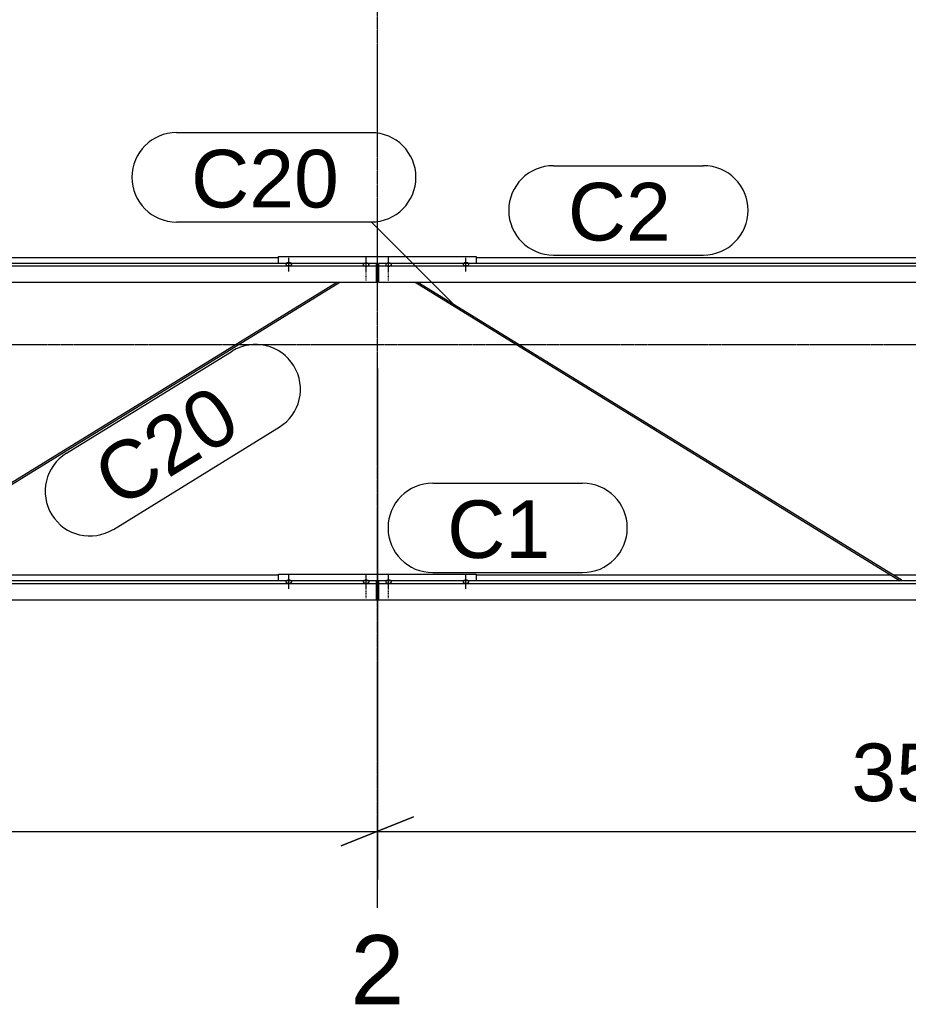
# Model space of a CAD drawing. Header units: millimetres. Extents: x -4888 to 73862, y -29046 to 15504.
# Tile 7 of 111: x 2389 to 5149, y -2050 to 1009. Entities that reach past the tile are written whole.
import ezdxf

# ---------------------------------------------------------------- set-up
doc = ezdxf.new("R2010")
doc.units = ezdxf.units.MM
doc.linetypes.add('DXK_LINE_DOT2', pattern=[3.9198, 1.9599, -1.9599])
doc.linetypes.add('DXK_LINE_DOT3', pattern=[5.9187, 2.979, -0.9799, 0.9799, -0.9799])
doc.styles.add('Arial', font='ARIAL.TTF', dxfattribs={"height": 0.2})

# ---------------------------------------------------------------- blocks, each defined once
blk = doc.blocks.new('Part-1953139-17249 - 1282')
at = {"color": 3, "linetype": 'Continuous'}
for p, q in [((-1015.3, 270), (1722, 270)), ((3497, 251.4), (-1015.3, 251.4)), ((1769, 270), (3193, 270)), ((3497, 193.1), (3497, 251.4)), ((-1015.3, 243.9), (3497, 243.9)), ((-1015.3, 193.1), (3497, 193.1))]:
    blk.add_line(p, q, dxfattribs=at)
blk = doc.blocks.new('Part-1953139-17269 - 1282')
at = {"color": 3, "linetype": 'Continuous'}
for p, q in [((3193, 251.4), (3193, 272.5)), ((3193, 272.5), (3807, 272.5)), ((3497, 250.6), (3503, 250.6)), ((3807, 272.5), (3807, 251.4)), ((3497, 242.1), (3503, 242.1)), ((3497, 195.5), (3503, 195.5))]:
    blk.add_line(p, q, dxfattribs=at)
blk = doc.blocks.new('GridLine-1953139-4942 - 1282')
at = {"color": 174, "linetype": 'DXK_LINE_DOT3'}
blk.add_line((3500, -1750), (3500, 12340), dxfattribs=at)
at = {"color": 136, "linetype": 'Continuous', "style": 'Arial'}
blk.add_text('2', height=214.9, dxfattribs=at).set_placement((3416.6, -2050))
blk = doc.blocks.new('Part-1953139-17248 - 1282')
at = {"color": 3, "linetype": 'Continuous'}
for p, q in [((-1015.3, -716.2), (-1001.1, -716.2)), ((-994.5, -716.2), (1593.5, -716.2)), ((1602.6, -716.2), (1722, -716.2)), ((1769, -716.2), (1897.4, -716.2)), ((1906.5, -716.2), (3193, -716.2)), ((3497, -734.9), (-1015.3, -734.9)), ((-1015.3, -742.4), (3497, -742.4)), ((3497, -793.2), (3497, -734.9)), ((-1015.3, -793.2), (3497, -793.2))]:
    blk.add_line(p, q, dxfattribs=at)
blk = doc.blocks.new('GridLine-1953139-4960 - 1282')
at = {"color": 174, "linetype": 'DXK_LINE_DOT3'}
blk.add_line((-1750, 0), (64750, 0), dxfattribs=at)
blk = doc.blocks.new('Part-1953139-17010 - 1282')
at = {"color": 3, "linetype": 'Continuous'}
for p, q in [((3807, -716.2), (5093.5, -716.2)), ((5102.6, -716.2), (5222, -716.2)), ((5269, -716.2), (5397.4, -716.2)), ((5406.5, -716.2), (6997, -716.2)), ((6997, -716.2), (6997, -734.9)), ((3503, -734.9), (3503, -793.2)), ((6997, -734.9), (3503, -734.9)), ((3503, -742.4), (6997, -742.4)), ((6997, -793.2), (6997, -734.9)), ((3503, -793.2), (6997, -793.2))]:
    blk.add_line(p, q, dxfattribs=at)
blk = doc.blocks.new('Part-1953139-17011 - 1282')
at = {"color": 3, "linetype": 'Continuous'}
for p, q in [((3503, 251.4), (3503, 193.1)), ((6997, 251.4), (3503, 251.4)), ((3807, 270), (5222, 270)), ((5269, 270), (6693, 270)), ((6997, 193.1), (6997, 251.4)), ((3503, 243.9), (6997, 243.9)), ((3503, 193.1), (6997, 193.1))]:
    blk.add_line(p, q, dxfattribs=at)
blk = doc.blocks.new('Bolt-1953139-17262 - 1282')
at = {"color": 5, "linetype": 'Continuous'}
for p, q in [((3768.6, -733.8), (3768, -734.2)), ((3769.3, -733.5), (3768.6, -733.8)), ((3770, -733.3), (3769.3, -733.5)), ((3770.8, -733), (3770, -733.3)), ((3771.6, -732.8), (3770.8, -733)), ((3772.4, -732.7), (3771.6, -732.8)), ((3773.2, -732.5), (3772.4, -732.7)), ((3774.1, -732.5), (3773.2, -732.5)), ((3775, -732.4), (3774.1, -732.5)), ((3775, -759.8), (3775, -717.4)), ((3775.9, -732.5), (3775, -732.4)), ((3776.8, -732.5), (3775.9, -732.5)), ((3777.6, -732.7), (3776.8, -732.5)), ((3778.4, -732.8), (3777.6, -732.7)), ((3779.2, -733), (3778.4, -732.8)), ((3780, -733.3), (3779.2, -733)), ((3780.7, -733.5), (3780, -733.3)), ((3781.4, -733.8), (3780.7, -733.5)), ((3782, -734.2), (3781.4, -733.8)), ((3766.2, -736.3), (3766, -736.8)), ((3766, -736.8), (3766, -737.2)), ((3766, -737.2), (3766, -737.7)), ((3766, -737.7), (3766.2, -738.2)), ((3766.4, -735.8), (3766.2, -736.3)), ((3766.2, -738.2), (3766.4, -738.6)), ((3766.7, -735.4), (3766.4, -735.8)), ((3766.4, -738.6), (3766.7, -739.1)), ((3767.1, -735), (3766.7, -735.4)), ((3766.7, -739.1), (3767.1, -739.5)), ((3767.5, -734.6), (3767.1, -735)), ((3767.1, -739.5), (3767.5, -739.9)), ((3768, -734.2), (3767.5, -734.6)), ((3767.5, -739.9), (3768, -740.3)), ((3768, -740.3), (3768.6, -740.6)), ((3768.6, -740.6), (3769.3, -740.9)), ((3769.3, -740.9), (3770, -741.2)), ((3770, -741.2), (3770.8, -741.5)), ((3770.8, -741.5), (3771.6, -741.7)), ((3771.6, -741.7), (3772.4, -741.8)), ((3772.4, -741.8), (3773.2, -741.9)), ((3773.2, -741.9), (3774.1, -742)), ((3774.1, -742), (3775, -742)), ((3775, -742), (3775.9, -742)), ((3775.9, -742), (3776.8, -741.9)), ((3776.8, -741.9), (3777.6, -741.8)), ((3777.6, -741.8), (3778.4, -741.7)), ((3778.4, -741.7), (3779.2, -741.5)), ((3779.2, -741.5), (3780, -741.2)), ((3780, -741.2), (3780.7, -740.9)), ((3780.7, -740.9), (3781.4, -740.6)), ((3781.4, -740.6), (3782, -740.3)), ((3782.5, -734.6), (3782, -734.2)), ((3782, -740.3), (3782.5, -739.9)), ((3782.9, -735), (3782.5, -734.6)), ((3782.5, -739.9), (3782.9, -739.5)), ((3783.3, -735.4), (3782.9, -735)), ((3782.9, -739.5), (3783.3, -739.1)), ((3783.6, -735.8), (3783.3, -735.4)), ((3783.3, -739.1), (3783.6, -738.6)), ((3783.8, -736.3), (3783.6, -735.8)), ((3783.6, -738.6), (3783.8, -738.2)), ((3784, -736.8), (3783.8, -736.3)), ((3783.8, -738.2), (3784, -737.7)), ((3784, -737.2), (3784, -736.8)), ((3784, -737.7), (3784, -737.2))]:
    blk.add_line(p, q, dxfattribs=at)
blk = doc.blocks.new('Bolt-1953139-17263 - 1282')
at = {"color": 5, "linetype": 'DXK_LINE_DOT2'}
blk.add_line((3535, -788.1), (3535, -745.8), dxfattribs=at)
blk = doc.blocks.new('Bolt-1953139-17264 - 1282')
at = {"color": 5, "linetype": 'Continuous'}
for p, q in [((3218.6, -733.8), (3218, -734.2)), ((3219.3, -733.5), (3218.6, -733.8)), ((3220, -733.3), (3219.3, -733.5)), ((3220.8, -733), (3220, -733.3)), ((3221.6, -732.8), (3220.8, -733)), ((3222.4, -732.7), (3221.6, -732.8)), ((3223.2, -732.5), (3222.4, -732.7)), ((3224.1, -732.5), (3223.2, -732.5)), ((3225, -732.4), (3224.1, -732.5)), ((3225, -759.8), (3225, -717.4)), ((3225.9, -732.5), (3225, -732.4)), ((3226.8, -732.5), (3225.9, -732.5)), ((3227.6, -732.7), (3226.8, -732.5)), ((3228.4, -732.8), (3227.6, -732.7)), ((3229.2, -733), (3228.4, -732.8)), ((3230, -733.3), (3229.2, -733)), ((3230.7, -733.5), (3230, -733.3)), ((3231.4, -733.8), (3230.7, -733.5)), ((3232, -734.2), (3231.4, -733.8)), ((3216.2, -736.3), (3216, -736.8)), ((3216, -736.8), (3216, -737.2)), ((3216, -737.2), (3216, -737.7)), ((3216, -737.7), (3216.2, -738.2)), ((3216.4, -735.8), (3216.2, -736.3)), ((3216.2, -738.2), (3216.4, -738.6)), ((3216.7, -735.4), (3216.4, -735.8)), ((3216.4, -738.6), (3216.7, -739.1)), ((3217.1, -735), (3216.7, -735.4)), ((3216.7, -739.1), (3217.1, -739.5)), ((3217.5, -734.6), (3217.1, -735)), ((3217.1, -739.5), (3217.5, -739.9)), ((3218, -734.2), (3217.5, -734.6)), ((3217.5, -739.9), (3218, -740.3)), ((3218, -740.3), (3218.6, -740.6)), ((3218.6, -740.6), (3219.3, -740.9)), ((3219.3, -740.9), (3220, -741.2)), ((3220, -741.2), (3220.8, -741.5)), ((3220.8, -741.5), (3221.6, -741.7)), ((3221.6, -741.7), (3222.4, -741.8)), ((3222.4, -741.8), (3223.2, -741.9)), ((3223.2, -741.9), (3224.1, -742)), ((3224.1, -742), (3225, -742)), ((3225, -742), (3225.9, -742)), ((3225.9, -742), (3226.8, -741.9)), ((3226.8, -741.9), (3227.6, -741.8)), ((3227.6, -741.8), (3228.4, -741.7)), ((3228.4, -741.7), (3229.2, -741.5)), ((3229.2, -741.5), (3230, -741.2)), ((3230, -741.2), (3230.7, -740.9)), ((3230.7, -740.9), (3231.4, -740.6)), ((3231.4, -740.6), (3232, -740.3)), ((3232.5, -734.6), (3232, -734.2)), ((3232, -740.3), (3232.5, -739.9)), ((3232.9, -735), (3232.5, -734.6)), ((3232.5, -739.9), (3232.9, -739.5)), ((3233.3, -735.4), (3232.9, -735)), ((3232.9, -739.5), (3233.3, -739.1)), ((3233.6, -735.8), (3233.3, -735.4)), ((3233.3, -739.1), (3233.6, -738.6)), ((3233.8, -736.3), (3233.6, -735.8)), ((3233.6, -738.6), (3233.8, -738.2)), ((3234, -736.8), (3233.8, -736.3)), ((3233.8, -738.2), (3234, -737.7)), ((3234, -737.2), (3234, -736.8)), ((3234, -737.7), (3234, -737.2))]:
    blk.add_line(p, q, dxfattribs=at)
blk = doc.blocks.new('Bolt-1953139-17265 - 1282')
at = {"color": 5, "linetype": 'DXK_LINE_DOT2'}
blk.add_line((3465, -788.1), (3465, -745.8), dxfattribs=at)
blk = doc.blocks.new('Part-1953139-17266 - 1282')
at = {"color": 3, "linetype": 'Continuous'}
for p, q in [((3193, -734.9), (3193, -713.8)), ((3193, -713.8), (3807, -713.8)), ((3807, -713.8), (3807, -734.9)), ((3497, -735.7), (3503, -735.7)), ((3497, -744.2), (3503, -744.2)), ((3497, -790.7), (3503, -790.7))]:
    blk.add_line(p, q, dxfattribs=at)
blk = doc.blocks.new('Bolt-1953139-17267 - 1282')
at = {"color": 5, "linetype": 'Continuous'}
for p, q in [((3528.6, -733.8), (3528, -734.2)), ((3529.3, -733.5), (3528.6, -733.8)), ((3530, -733.3), (3529.3, -733.5)), ((3530.8, -733), (3530, -733.3)), ((3531.6, -732.8), (3530.8, -733)), ((3532.4, -732.7), (3531.6, -732.8)), ((3533.2, -732.5), (3532.4, -732.7)), ((3534.1, -732.5), (3533.2, -732.5)), ((3535, -732.4), (3534.1, -732.5)), ((3535, -758.3), (3535, -716)), ((3535.9, -732.5), (3535, -732.4)), ((3536.8, -732.5), (3535.9, -732.5)), ((3537.6, -732.7), (3536.8, -732.5)), ((3538.4, -732.8), (3537.6, -732.7)), ((3539.2, -733), (3538.4, -732.8)), ((3540, -733.3), (3539.2, -733)), ((3540.7, -733.5), (3540, -733.3)), ((3541.4, -733.8), (3540.7, -733.5)), ((3542, -734.2), (3541.4, -733.8)), ((3526.2, -736.3), (3526, -736.8)), ((3526, -736.8), (3526, -737.2)), ((3526, -737.2), (3526, -737.7)), ((3526, -737.7), (3526.2, -738.2)), ((3526.4, -735.8), (3526.2, -736.3)), ((3526.2, -738.2), (3526.4, -738.6)), ((3526.7, -735.4), (3526.4, -735.8)), ((3526.4, -738.6), (3526.7, -739.1)), ((3527.1, -735), (3526.7, -735.4)), ((3526.7, -739.1), (3527.1, -739.5)), ((3527.5, -734.6), (3527.1, -735)), ((3527.1, -739.5), (3527.5, -739.9)), ((3528, -734.2), (3527.5, -734.6)), ((3527.5, -739.9), (3528, -740.3)), ((3528, -740.3), (3528.6, -740.6)), ((3528.6, -740.6), (3529.3, -740.9)), ((3529.3, -740.9), (3530, -741.2)), ((3530, -741.2), (3530.8, -741.5)), ((3530.8, -741.5), (3531.6, -741.7)), ((3531.6, -741.7), (3532.4, -741.8)), ((3532.4, -741.8), (3533.2, -741.9)), ((3533.2, -741.9), (3534.1, -742)), ((3534.1, -742), (3535, -742)), ((3535, -742), (3535.9, -742)), ((3535.9, -742), (3536.8, -741.9)), ((3536.8, -741.9), (3537.6, -741.8)), ((3537.6, -741.8), (3538.4, -741.7)), ((3538.4, -741.7), (3539.2, -741.5)), ((3539.2, -741.5), (3540, -741.2)), ((3540, -741.2), (3540.7, -740.9)), ((3540.7, -740.9), (3541.4, -740.6)), ((3541.4, -740.6), (3542, -740.3)), ((3542.5, -734.6), (3542, -734.2)), ((3542, -740.3), (3542.5, -739.9)), ((3542.9, -735), (3542.5, -734.6)), ((3542.5, -739.9), (3542.9, -739.5)), ((3543.3, -735.4), (3542.9, -735)), ((3542.9, -739.5), (3543.3, -739.1)), ((3543.6, -735.8), (3543.3, -735.4)), ((3543.3, -739.1), (3543.6, -738.6)), ((3543.8, -736.3), (3543.6, -735.8)), ((3543.6, -738.6), (3543.8, -738.2)), ((3544, -736.8), (3543.8, -736.3)), ((3543.8, -738.2), (3544, -737.7)), ((3544, -737.2), (3544, -736.8)), ((3544, -737.7), (3544, -737.2))]:
    blk.add_line(p, q, dxfattribs=at)
blk = doc.blocks.new('Bolt-1953139-17268 - 1282')
at = {"color": 5, "linetype": 'Continuous'}
for p, q in [((3458.6, -733.8), (3458, -734.2)), ((3459.3, -733.5), (3458.6, -733.8)), ((3460, -733.3), (3459.3, -733.5)), ((3460.8, -733), (3460, -733.3)), ((3461.6, -732.8), (3460.8, -733)), ((3462.4, -732.7), (3461.6, -732.8)), ((3463.2, -732.5), (3462.4, -732.7)), ((3464.1, -732.5), (3463.2, -732.5)), ((3465, -732.4), (3464.1, -732.5)), ((3465, -758.3), (3465, -716)), ((3465.9, -732.5), (3465, -732.4)), ((3466.8, -732.5), (3465.9, -732.5)), ((3467.6, -732.7), (3466.8, -732.5)), ((3468.4, -732.8), (3467.6, -732.7)), ((3469.2, -733), (3468.4, -732.8)), ((3470, -733.3), (3469.2, -733)), ((3470.7, -733.5), (3470, -733.3)), ((3471.4, -733.8), (3470.7, -733.5)), ((3472, -734.2), (3471.4, -733.8)), ((3456.2, -736.3), (3456, -736.8)), ((3456, -736.8), (3456, -737.2)), ((3456, -737.2), (3456, -737.7)), ((3456, -737.7), (3456.2, -738.2)), ((3456.4, -735.8), (3456.2, -736.3)), ((3456.2, -738.2), (3456.4, -738.6)), ((3456.7, -735.4), (3456.4, -735.8)), ((3456.4, -738.6), (3456.7, -739.1)), ((3457.1, -735), (3456.7, -735.4)), ((3456.7, -739.1), (3457.1, -739.5)), ((3457.5, -734.6), (3457.1, -735)), ((3457.1, -739.5), (3457.5, -739.9)), ((3458, -734.2), (3457.5, -734.6)), ((3457.5, -739.9), (3458, -740.3)), ((3458, -740.3), (3458.6, -740.6)), ((3458.6, -740.6), (3459.3, -740.9)), ((3459.3, -740.9), (3460, -741.2)), ((3460, -741.2), (3460.8, -741.5)), ((3460.8, -741.5), (3461.6, -741.7)), ((3461.6, -741.7), (3462.4, -741.8)), ((3462.4, -741.8), (3463.2, -741.9)), ((3463.2, -741.9), (3464.1, -742)), ((3464.1, -742), (3465, -742)), ((3465, -742), (3465.9, -742)), ((3465.9, -742), (3466.8, -741.9)), ((3466.8, -741.9), (3467.6, -741.8)), ((3467.6, -741.8), (3468.4, -741.7)), ((3468.4, -741.7), (3469.2, -741.5)), ((3469.2, -741.5), (3470, -741.2)), ((3470, -741.2), (3470.7, -740.9)), ((3470.7, -740.9), (3471.4, -740.6)), ((3471.4, -740.6), (3472, -740.3)), ((3472.5, -734.6), (3472, -734.2)), ((3472, -740.3), (3472.5, -739.9)), ((3472.9, -735), (3472.5, -734.6)), ((3472.5, -739.9), (3472.9, -739.5)), ((3473.3, -735.4), (3472.9, -735)), ((3472.9, -739.5), (3473.3, -739.1)), ((3473.6, -735.8), (3473.3, -735.4)), ((3473.3, -739.1), (3473.6, -738.6)), ((3473.8, -736.3), (3473.6, -735.8)), ((3473.6, -738.6), (3473.8, -738.2)), ((3474, -736.8), (3473.8, -736.3)), ((3473.8, -738.2), (3474, -737.7)), ((3474, -737.2), (3474, -736.8)), ((3474, -737.7), (3474, -737.2))]:
    blk.add_line(p, q, dxfattribs=at)
blk = doc.blocks.new('Bolt-1953139-17270 - 1282')
at = {"color": 5, "linetype": 'Continuous'}
for p, q in [((3456.2, 248.6), (3456, 248.2)), ((3456, 248.2), (3456, 247.7)), ((3456, 247.7), (3456, 247.2)), ((3456, 247.2), (3456.2, 246.8)), ((3456.4, 249.1), (3456.2, 248.6)), ((3456.2, 246.8), (3456.4, 246.3)), ((3456.7, 249.5), (3456.4, 249.1)), ((3456.4, 246.3), (3456.7, 245.9)), ((3457.1, 250), (3456.7, 249.5)), ((3456.7, 245.9), (3457.1, 245.4)), ((3457.5, 250.4), (3457.1, 250)), ((3457.1, 245.4), (3457.5, 245)), ((3458, 250.7), (3457.5, 250.4)), ((3457.5, 245), (3458, 244.7)), ((3458.6, 251.1), (3458, 250.7)), ((3459.3, 251.4), (3458.6, 251.1)), ((3460, 251.7), (3459.3, 251.4)), ((3460.8, 251.9), (3460, 251.7)), ((3461.6, 252.1), (3460.8, 251.9)), ((3462.4, 252.3), (3461.6, 252.1)), ((3463.2, 252.4), (3462.4, 252.3)), ((3464.1, 252.5), (3463.2, 252.4)), ((3465, 252.5), (3464.1, 252.5)), ((3465, 228), (3465, 270.3)), ((3465.9, 252.5), (3465, 252.5)), ((3466.8, 252.4), (3465.9, 252.5)), ((3467.6, 252.3), (3466.8, 252.4)), ((3468.4, 252.1), (3467.6, 252.3)), ((3469.2, 251.9), (3468.4, 252.1)), ((3470, 251.7), (3469.2, 251.9)), ((3470.7, 251.4), (3470, 251.7)), ((3471.4, 251.1), (3470.7, 251.4)), ((3472, 250.7), (3471.4, 251.1)), ((3472.5, 250.4), (3472, 250.7)), ((3472, 244.7), (3472.5, 245)), ((3472.9, 250), (3472.5, 250.4)), ((3472.5, 245), (3472.9, 245.4)), ((3473.3, 249.5), (3472.9, 250)), ((3472.9, 245.4), (3473.3, 245.9)), ((3473.6, 249.1), (3473.3, 249.5)), ((3473.3, 245.9), (3473.6, 246.3)), ((3473.8, 248.6), (3473.6, 249.1)), ((3473.6, 246.3), (3473.8, 246.8)), ((3474, 248.2), (3473.8, 248.6)), ((3473.8, 246.8), (3474, 247.2)), ((3474, 247.7), (3474, 248.2)), ((3474, 247.2), (3474, 247.7)), ((3458, 244.7), (3458.6, 244.3)), ((3458.6, 244.3), (3459.3, 244)), ((3459.3, 244), (3460, 243.7)), ((3460, 243.7), (3460.8, 243.5)), ((3460.8, 243.5), (3461.6, 243.3)), ((3461.6, 243.3), (3462.4, 243.1)), ((3462.4, 243.1), (3463.2, 243)), ((3463.2, 243), (3464.1, 242.9)), ((3464.1, 242.9), (3465, 242.9)), ((3465, 242.9), (3465.9, 242.9)), ((3465.9, 242.9), (3466.8, 243)), ((3466.8, 243), (3467.6, 243.1)), ((3467.6, 243.1), (3468.4, 243.3)), ((3468.4, 243.3), (3469.2, 243.5)), ((3469.2, 243.5), (3470, 243.7)), ((3470, 243.7), (3470.7, 244)), ((3470.7, 244), (3471.4, 244.3)), ((3471.4, 244.3), (3472, 244.7))]:
    blk.add_line(p, q, dxfattribs=at)
blk = doc.blocks.new('Bolt-1953139-17271 - 1282')
at = {"color": 5, "linetype": 'DXK_LINE_DOT2'}
blk.add_line((3465, 198.2), (3465, 240.5), dxfattribs=at)
blk = doc.blocks.new('Bolt-1953139-17272 - 1282')
at = {"color": 5, "linetype": 'Continuous'}
for p, q in [((3526.2, 248.6), (3526, 248.2)), ((3526, 248.2), (3526, 247.7)), ((3526, 247.7), (3526, 247.2)), ((3526, 247.2), (3526.2, 246.8)), ((3526.4, 249.1), (3526.2, 248.6)), ((3526.2, 246.8), (3526.4, 246.3)), ((3526.7, 249.5), (3526.4, 249.1)), ((3526.4, 246.3), (3526.7, 245.9)), ((3527.1, 250), (3526.7, 249.5)), ((3526.7, 245.9), (3527.1, 245.4)), ((3527.5, 250.4), (3527.1, 250)), ((3527.1, 245.4), (3527.5, 245)), ((3528, 250.7), (3527.5, 250.4)), ((3527.5, 245), (3528, 244.7)), ((3528.6, 251.1), (3528, 250.7)), ((3529.3, 251.4), (3528.6, 251.1)), ((3530, 251.7), (3529.3, 251.4)), ((3530.8, 251.9), (3530, 251.7)), ((3531.6, 252.1), (3530.8, 251.9)), ((3532.4, 252.3), (3531.6, 252.1)), ((3533.2, 252.4), (3532.4, 252.3)), ((3534.1, 252.5), (3533.2, 252.4)), ((3535, 252.5), (3534.1, 252.5)), ((3535, 228), (3535, 270.3)), ((3535.9, 252.5), (3535, 252.5)), ((3536.8, 252.4), (3535.9, 252.5)), ((3537.6, 252.3), (3536.8, 252.4)), ((3538.4, 252.1), (3537.6, 252.3)), ((3539.2, 251.9), (3538.4, 252.1)), ((3540, 251.7), (3539.2, 251.9)), ((3540.7, 251.4), (3540, 251.7)), ((3541.4, 251.1), (3540.7, 251.4)), ((3542, 250.7), (3541.4, 251.1)), ((3542.5, 250.4), (3542, 250.7)), ((3542, 244.7), (3542.5, 245)), ((3542.9, 250), (3542.5, 250.4)), ((3542.5, 245), (3542.9, 245.4)), ((3543.3, 249.5), (3542.9, 250)), ((3542.9, 245.4), (3543.3, 245.9)), ((3543.6, 249.1), (3543.3, 249.5)), ((3543.3, 245.9), (3543.6, 246.3)), ((3543.8, 248.6), (3543.6, 249.1)), ((3543.6, 246.3), (3543.8, 246.8)), ((3544, 248.2), (3543.8, 248.6)), ((3543.8, 246.8), (3544, 247.2)), ((3544, 247.7), (3544, 248.2)), ((3544, 247.2), (3544, 247.7)), ((3528, 244.7), (3528.6, 244.3)), ((3528.6, 244.3), (3529.3, 244)), ((3529.3, 244), (3530, 243.7)), ((3530, 243.7), (3530.8, 243.5)), ((3530.8, 243.5), (3531.6, 243.3)), ((3531.6, 243.3), (3532.4, 243.1)), ((3532.4, 243.1), (3533.2, 243)), ((3533.2, 243), (3534.1, 242.9)), ((3534.1, 242.9), (3535, 242.9)), ((3535, 242.9), (3535.9, 242.9)), ((3535.9, 242.9), (3536.8, 243)), ((3536.8, 243), (3537.6, 243.1)), ((3537.6, 243.1), (3538.4, 243.3)), ((3538.4, 243.3), (3539.2, 243.5)), ((3539.2, 243.5), (3540, 243.7)), ((3540, 243.7), (3540.7, 244)), ((3540.7, 244), (3541.4, 244.3)), ((3541.4, 244.3), (3542, 244.7))]:
    blk.add_line(p, q, dxfattribs=at)
blk = doc.blocks.new('Bolt-1953139-17273 - 1282')
at = {"color": 5, "linetype": 'DXK_LINE_DOT2'}
blk.add_line((3535, 198.2), (3535, 240.5), dxfattribs=at)
blk = doc.blocks.new('Bolt-1953139-17274 - 1282')
at = {"color": 5, "linetype": 'Continuous'}
for p, q in [((3216.2, 250), (3216, 249.5)), ((3216, 249.5), (3216, 249.1)), ((3216, 249.1), (3216, 248.6)), ((3216, 248.6), (3216.2, 248.1)), ((3216.4, 250.4), (3216.2, 250)), ((3216.2, 248.1), (3216.4, 247.7)), ((3216.7, 250.9), (3216.4, 250.4)), ((3216.4, 247.7), (3216.7, 247.2)), ((3217.1, 251.3), (3216.7, 250.9)), ((3216.7, 247.2), (3217.1, 246.8)), ((3217.5, 251.7), (3217.1, 251.3)), ((3217.1, 246.8), (3217.5, 246.4)), ((3218, 252.1), (3217.5, 251.7)), ((3217.5, 246.4), (3218, 246)), ((3218.6, 252.4), (3218, 252.1)), ((3218, 246), (3218.6, 245.7)), ((3219.3, 252.8), (3218.6, 252.4)), ((3218.6, 245.7), (3219.3, 245.3)), ((3220, 253), (3219.3, 252.8)), ((3219.3, 245.3), (3220, 245.1)), ((3220.8, 253.3), (3220, 253)), ((3220, 245.1), (3220.8, 244.8)), ((3221.6, 253.5), (3220.8, 253.3)), ((3220.8, 244.8), (3221.6, 244.6)), ((3222.4, 253.6), (3221.6, 253.5)), ((3223.2, 253.7), (3222.4, 253.6)), ((3224.1, 253.8), (3223.2, 253.7)), ((3225, 253.8), (3224.1, 253.8)), ((3225, 226.5), (3225, 268.9)), ((3225.9, 253.8), (3225, 253.8)), ((3226.8, 253.7), (3225.9, 253.8)), ((3227.6, 253.6), (3226.8, 253.7)), ((3228.4, 253.5), (3227.6, 253.6)), ((3229.2, 253.3), (3228.4, 253.5)), ((3228.4, 244.6), (3229.2, 244.8)), ((3230, 253), (3229.2, 253.3)), ((3229.2, 244.8), (3230, 245.1)), ((3230.7, 252.8), (3230, 253)), ((3230, 245.1), (3230.7, 245.3)), ((3231.4, 252.4), (3230.7, 252.8)), ((3230.7, 245.3), (3231.4, 245.7)), ((3232, 252.1), (3231.4, 252.4)), ((3231.4, 245.7), (3232, 246)), ((3232.5, 251.7), (3232, 252.1)), ((3232, 246), (3232.5, 246.4)), ((3232.9, 251.3), (3232.5, 251.7)), ((3232.5, 246.4), (3232.9, 246.8)), ((3233.3, 250.9), (3232.9, 251.3)), ((3232.9, 246.8), (3233.3, 247.2)), ((3233.6, 250.4), (3233.3, 250.9)), ((3233.3, 247.2), (3233.6, 247.7)), ((3233.8, 250), (3233.6, 250.4)), ((3233.6, 247.7), (3233.8, 248.1)), ((3234, 249.5), (3233.8, 250)), ((3233.8, 248.1), (3234, 248.6)), ((3234, 249.1), (3234, 249.5)), ((3234, 248.6), (3234, 249.1)), ((3221.6, 244.6), (3222.4, 244.5)), ((3222.4, 244.5), (3223.2, 244.4)), ((3223.2, 244.4), (3224.1, 244.3)), ((3224.1, 244.3), (3225, 244.3)), ((3225, 244.3), (3225.9, 244.3)), ((3225.9, 244.3), (3226.8, 244.4)), ((3226.8, 244.4), (3227.6, 244.5)), ((3227.6, 244.5), (3228.4, 244.6))]:
    blk.add_line(p, q, dxfattribs=at)
blk = doc.blocks.new('Bolt-1953139-17275 - 1282')
at = {"color": 5, "linetype": 'Continuous'}
for p, q in [((3766.2, 250), (3766, 249.5)), ((3766, 249.5), (3766, 249.1)), ((3766, 249.1), (3766, 248.6)), ((3766, 248.6), (3766.2, 248.1)), ((3766.4, 250.4), (3766.2, 250)), ((3766.2, 248.1), (3766.4, 247.7)), ((3766.7, 250.9), (3766.4, 250.4)), ((3766.4, 247.7), (3766.7, 247.2)), ((3767.1, 251.3), (3766.7, 250.9)), ((3766.7, 247.2), (3767.1, 246.8)), ((3767.5, 251.7), (3767.1, 251.3)), ((3767.1, 246.8), (3767.5, 246.4)), ((3768, 252.1), (3767.5, 251.7)), ((3767.5, 246.4), (3768, 246)), ((3768.6, 252.4), (3768, 252.1)), ((3768, 246), (3768.6, 245.7)), ((3769.3, 252.8), (3768.6, 252.4)), ((3768.6, 245.7), (3769.3, 245.3)), ((3770, 253), (3769.3, 252.8)), ((3769.3, 245.3), (3770, 245.1)), ((3770.8, 253.3), (3770, 253)), ((3770, 245.1), (3770.8, 244.8)), ((3771.6, 253.5), (3770.8, 253.3)), ((3770.8, 244.8), (3771.6, 244.6)), ((3772.4, 253.6), (3771.6, 253.5)), ((3773.2, 253.7), (3772.4, 253.6)), ((3774.1, 253.8), (3773.2, 253.7)), ((3775, 253.8), (3774.1, 253.8)), ((3775, 226.5), (3775, 268.9)), ((3775.9, 253.8), (3775, 253.8)), ((3776.8, 253.7), (3775.9, 253.8)), ((3777.6, 253.6), (3776.8, 253.7)), ((3778.4, 253.5), (3777.6, 253.6)), ((3779.2, 253.3), (3778.4, 253.5)), ((3778.4, 244.6), (3779.2, 244.8)), ((3780, 253), (3779.2, 253.3)), ((3779.2, 244.8), (3780, 245.1)), ((3780.7, 252.8), (3780, 253)), ((3780, 245.1), (3780.7, 245.3)), ((3781.4, 252.4), (3780.7, 252.8)), ((3780.7, 245.3), (3781.4, 245.7)), ((3782, 252.1), (3781.4, 252.4)), ((3781.4, 245.7), (3782, 246)), ((3782.5, 251.7), (3782, 252.1)), ((3782, 246), (3782.5, 246.4)), ((3782.9, 251.3), (3782.5, 251.7)), ((3782.5, 246.4), (3782.9, 246.8)), ((3783.3, 250.9), (3782.9, 251.3)), ((3782.9, 246.8), (3783.3, 247.2)), ((3783.6, 250.4), (3783.3, 250.9)), ((3783.3, 247.2), (3783.6, 247.7)), ((3783.8, 250), (3783.6, 250.4)), ((3783.6, 247.7), (3783.8, 248.1)), ((3784, 249.5), (3783.8, 250)), ((3783.8, 248.1), (3784, 248.6)), ((3784, 249.1), (3784, 249.5)), ((3784, 248.6), (3784, 249.1)), ((3771.6, 244.6), (3772.4, 244.5)), ((3772.4, 244.5), (3773.2, 244.4)), ((3773.2, 244.4), (3774.1, 244.3)), ((3774.1, 244.3), (3775, 244.3)), ((3775, 244.3), (3775.9, 244.3)), ((3775.9, 244.3), (3776.8, 244.4)), ((3776.8, 244.4), (3777.6, 244.5)), ((3777.6, 244.5), (3778.4, 244.6))]:
    blk.add_line(p, q, dxfattribs=at)
blk = doc.blocks.new('Part-1953139-18967 - 1282')
at = {"color": 3, "linetype": 'Continuous'}
for p, q in [((3616.9, 193.1), (5123.8, -734.9)), ((3626, 193.1), (5126.2, -730.8)), ((5126.1, -732.6), (5125, -734.2)), ((5126.5, -731.2), (5126.1, -732.6)), ((5126.2, -730.8), (5126.5, -731.2)), ((5125, -734.2), (5124.2, -734.9))]:
    blk.add_line(p, q, dxfattribs=at)
blk = doc.blocks.new('Part-1953139-18964 - 1282')
at = {"color": 3, "linetype": 'Continuous'}
for p, q in [((1873.8, -730.8), (3374, 193.1)), ((1876.2, -734.9), (3383.1, 193.1)), ((1873.5, -731.2), (1873.8, -730.8)), ((1873.9, -732.6), (1873.5, -731.2)), ((1875, -734.2), (1873.9, -732.6)), ((1875.8, -734.9), (1875, -734.2))]:
    blk.add_line(p, q, dxfattribs=at)
blk = doc.blocks.new('StraightDimension-1953139-4979 - 1282')
at = {"color": 5, "linetype": 'Continuous'}
for p, q in [((3500, -75), (3500, -1662.7)), ((7000, -75), (7000, -1662.7)), ((3612.5, -1467.7), (3387.5, -1557.7)), ((6887.5, -1557.7), (7112.5, -1467.7)), ((3500, -1512.7), (7000, -1512.7))]:
    blk.add_line(p, q, dxfattribs=at)
at = {"color": 0}
blk.add_wipeout([(5565.5, -1456.5), (5565.5, -1194), (4934.5, -1194), (4934.5, -1456.5)], dxfattribs=at)
at = {"color": 1, "style": 'Arial'}
blk.add_text('3500', height=179.08, dxfattribs=at).set_placement((4972, -1419))
blk = doc.blocks.new('StraightDimension-1953139-4980 - 1282')
at = {"color": 5, "linetype": 'Continuous'}
for p, q in [((0, -75), (0, -1662.7)), ((3500, -75), (3500, -1662.7)), ((112.5, -1467.7), (-112.5, -1557.7)), ((3387.5, -1557.7), (3612.5, -1467.7)), ((0, -1512.7), (3500, -1512.7))]:
    blk.add_line(p, q, dxfattribs=at)
at = {"color": 0}
blk.add_wipeout([(2065.5, -1456.5), (2065.5, -1194), (1434.5, -1194), (1434.5, -1456.5)], dxfattribs=at)
at = {"color": 1, "style": 'Arial'}
blk.add_text('3500', height=179.08, dxfattribs=at).set_placement((1472, -1419))
blk = doc.blocks.new('Mark-1953139-19179 - 1282')
at = {"color": 136, "linetype": 'Continuous'}
for p, q in [((4046.7, 555.1), (4512.5, 555.1)), ((4046.7, 277.6), (4512.5, 277.6))]:
    blk.add_line(p, q, dxfattribs=at)
for centre, radius, start, end in [((4046.7, 416.3), 138.8, 90, 270), ((4512.5, 416.3), 138.7, 270, 90)]:
    blk.add_arc(centre, radius, start, end, dxfattribs=at)
at = {"color": 0}
blk.add_wipeout([(4411.3, 322.6), (4411.3, 510.1), (4091.7, 510.1), (4091.7, 322.6)], dxfattribs=at)
blk.add_wipeout([(4411.3, 322.6), (4411.3, 510.1), (4091.7, 510.1), (4091.7, 322.6)], dxfattribs=at)
at = {"color": 2, "style": 'Arial'}
blk.add_text('C2', height=179.08, dxfattribs=at).set_placement((4091.7, 322.6))
blk = doc.blocks.new('Mark-1953139-19178 - 1282')
at = {"color": 136, "linetype": 'Continuous'}
for p, q in [((3671.7, -431.2), (4137.5, -431.2)), ((3671.7, -708.7), (4137.5, -708.7))]:
    blk.add_line(p, q, dxfattribs=at)
for centre, start, end in [((3671.7, -570), 90, 270), ((4137.5, -570), 270, 90)]:
    blk.add_arc(centre, 138.7, start, end, dxfattribs=at)
at = {"color": 0}
blk.add_wipeout([(4036.3, -663.7), (4036.3, -476.2), (3716.7, -476.2), (3716.7, -663.7)], dxfattribs=at)
blk.add_wipeout([(4036.3, -663.7), (4036.3, -476.2), (3716.7, -476.2), (3716.7, -663.7)], dxfattribs=at)
at = {"color": 2, "style": 'Arial'}
blk.add_text('C1', height=179.08, dxfattribs=at).set_placement((3716.7, -663.7))
blk = doc.blocks.new('Mark-1953139-19808 - 1282')
at = {"color": 0}
blk.add_wipeout([(3085.1, -272.3), (2986.8, -112.6), (2596.4, -353), (2694.7, -512.7)], dxfattribs=at)
blk.add_wipeout([(3085.1, -272.3), (2986.8, -112.6), (2596.4, -353), (2694.7, -512.7)], dxfattribs=at)
at = {"color": 136, "linetype": 'Continuous'}
for p, q in [((2534.5, -338.3), (3049.4, -21.2)), ((2680, -574.6), (3194.9, -257.5))]:
    blk.add_line(p, q, dxfattribs=at)
for centre, start, end in [((3122.2, -139.3), 301.626, 121.626), ((2607.2, -456.5), 121.626, 301.626)]:
    blk.add_arc(centre, 138.8, start, end, dxfattribs=at)
at = {"color": 2, "style": 'Arial'}
blk.add_text('C20', height=179.08, rotation=31.6273, dxfattribs=at).set_placement((2694.7, -512.7))
blk = doc.blocks.new('Mark-1953139-19809 - 1282')
at = {"color": 136, "linetype": 'Continuous'}
for p, q in [((2876.4, 657.7), (3481.1, 657.7)), ((2876.4, 380.2), (3481.1, 380.2)), ((3746.3, 115), (3481.1, 380.2))]:
    blk.add_line(p, q, dxfattribs=at)
for centre, radius, start, end in [((2876.4, 518.9), 138.8, 90, 270), ((3481.1, 518.9), 138.7, 270, 90)]:
    blk.add_arc(centre, radius, start, end, dxfattribs=at)
at = {"color": 0}
blk.add_wipeout([(3379.9, 425.2), (3379.9, 612.7), (2921.4, 612.7), (2921.4, 425.2)], dxfattribs=at)
blk.add_wipeout([(3379.9, 425.2), (3379.9, 612.7), (2921.4, 612.7), (2921.4, 425.2)], dxfattribs=at)
at = {"color": 2, "style": 'Arial'}
blk.add_text('C20', height=179.08, dxfattribs=at).set_placement((2921.4, 425.2))

msp = doc.modelspace()

# ---------------------------------------------------------------- block references
for name in ['GridLine-1953139-4942 - 1282', 'Part-1953139-17249 - 1282', 'Part-1953139-17269 - 1282', 'Bolt-1953139-17274 - 1282', 'Bolt-1953139-17270 - 1282', 'Part-1953139-17011 - 1282', 'Bolt-1953139-17272 - 1282', 'Bolt-1953139-17275 - 1282', 'Bolt-1953139-17271 - 1282', 'Bolt-1953139-17273 - 1282', 'Part-1953139-18964 - 1282', 'Part-1953139-18967 - 1282', 'GridLine-1953139-4960 - 1282', 'Part-1953139-17248 - 1282', 'Part-1953139-17266 - 1282', 'Bolt-1953139-17264 - 1282', 'Bolt-1953139-17268 - 1282', 'Part-1953139-17010 - 1282', 'Bolt-1953139-17267 - 1282', 'Bolt-1953139-17262 - 1282', 'Bolt-1953139-17265 - 1282', 'Bolt-1953139-17263 - 1282']:
    msp.add_blockref(name, (0, 0))

# ---------------------------------------------------------------- next in the draw order: block references
for name in ['Mark-1953139-19809 - 1282', 'Mark-1953139-19179 - 1282', 'StraightDimension-1953139-4979 - 1282']:
    msp.add_blockref(name, (0, 0))

# ---------------------------------------------------------------- next in the draw order: block references
msp.add_blockref('StraightDimension-1953139-4980 - 1282', (0, 0))

# ---------------------------------------------------------------- next in the draw order: block references
for name in ['Mark-1953139-19808 - 1282', 'Mark-1953139-19178 - 1282']:
    msp.add_blockref(name, (0, 0))

doc.saveas('drawing.dxf')
